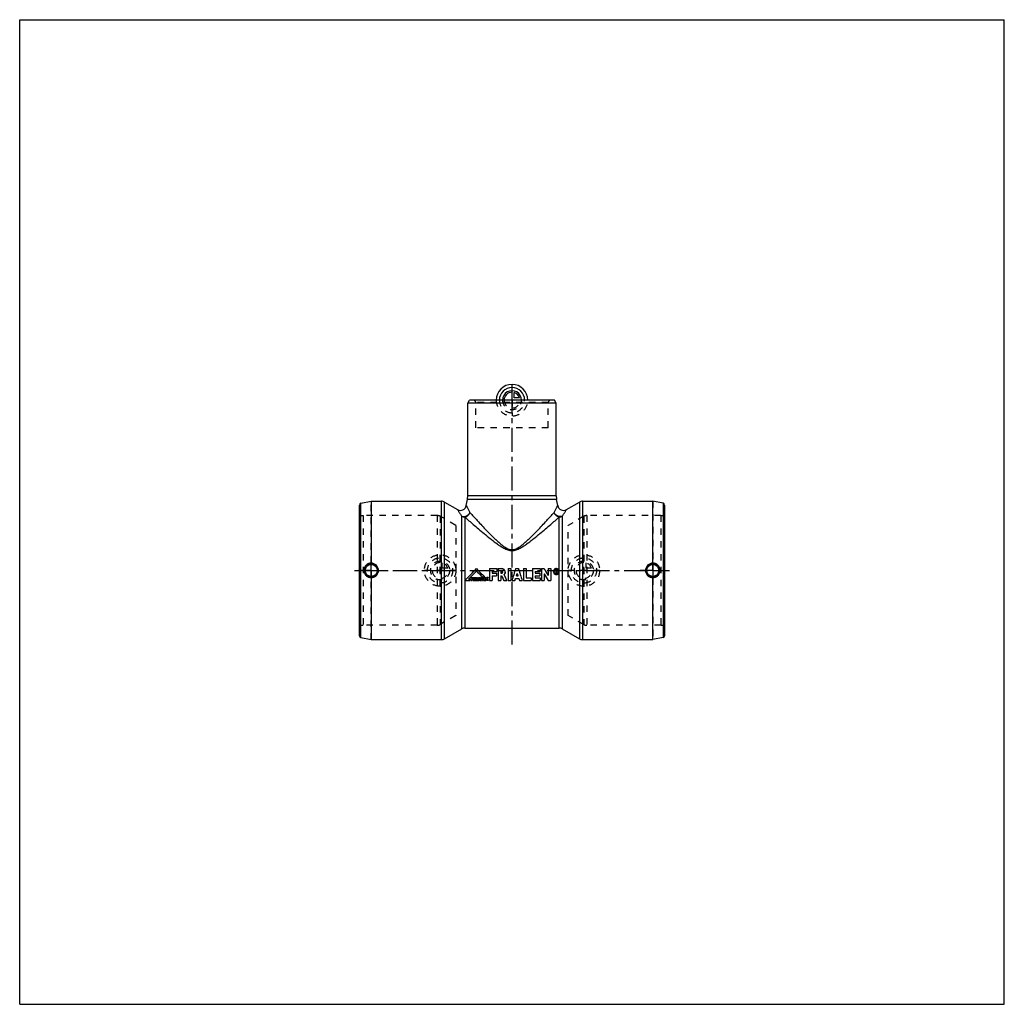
# Model space of a CAD drawing. Header units: millimetres. Extents: x 0 to 1000, y 0 to 1000.
import ezdxf

# ---------------------------------------------------------------- set-up
doc = ezdxf.new("R2010")
doc.units = ezdxf.units.MM
doc.header["$LTSCALE"] = 65.185185
doc.linetypes.add('CENTER', pattern=[0.6, 0.375, -0.075, 0.075, -0.075])
doc.linetypes.add('HIDDEN', pattern=[0.2, 0.1, -0.1])
doc.layers.get('0').update_dxf_attribs({"linetype": 'CONTINUOUS'})
for name, color, linetype in [('ACHSEN_S', 7, 'CONTINUOUS'), ('KOERPER', 7, 'CONTINUOUS'), ('KONST.EL_MIT_GEO', 7, 'CONTINUOUS'), ('KONSTR_EL', 7, 'CONTINUOUS'), ('KURVEN', 7, 'CONTINUOUS')]:
    doc.layers.add(name, color=color, linetype=linetype)

msp = doc.modelspace()

# ---------------------------------------------------------------- linework, layer by layer
at = {"color": 7, "linetype": 'Continuous'}
for p, q in [((0, 0), (0, 1000)), ((0, 1000), (1000, 1000)), ((1000, 0), (1000, 1000)), ((0, 0), (1000, 0))]:
    msp.add_line(p, q, dxfattribs=at)
at = {"layer": 'ACHSEN_S', "color": 40, "linetype": 'CENTER'}
for p, q in [((500, 365.4), (500, 625.2)), ((340, 440.6), (660, 440.6))]:
    msp.add_line(p, q, dxfattribs=at)
at = {"layer": 'KOERPER', "color": 7, "linetype": 'Continuous'}
for p, q in [((455, 610.6), (456.7, 613.6)), ((545, 610.6), (455, 610.6)), ((543.3, 613.6), (456.7, 613.6)), ((545, 610.6), (543.3, 613.6)), ((357, 510.9), (357, 448)), ((357, 510.9), (428.4, 510.9)), ((431.4, 510.1), (444.6, 502.4)), ((643, 448), (643, 510.9)), ((357, 433.2), (357, 370.4)), ((643, 370.4), (643, 433.2)), ((431.4, 371.2), (449, 381.3)), ((452, 382.1), (548, 382.1)), ((357, 370.4), (428.4, 370.4))]:
    msp.add_line(p, q, dxfattribs=at)
at = {"layer": 'KOERPER', "color": 8, "linetype": 'HIDDEN'}
for p, q in [((463.2, 585.6), (463.2, 611.1)), ((536.8, 585.6), (536.8, 611.1)), ((536.8, 585.6), (463.2, 585.6)), ((442.9, 486.4), (427, 495.6)), ((573, 495.6), (557.1, 486.4)), ((442.9, 486.4), (442.9, 394.8)), ((557.1, 394.8), (557.1, 486.4)), ((442.9, 394.8), (427, 385.7)), ((573, 385.7), (557.1, 394.8))]:
    msp.add_line(p, q, dxfattribs=at)
at = {"layer": 'KOERPER', "color": 40, "linetype": 'CENTER'}
for p, q in [((357, 440.6), (344.2, 440.6)), ((357, 440.6), (357, 448)), ((357, 440.6), (357, 433.2)), ((357, 440.6), (369.8, 440.6)), ((643, 440.6), (630.2, 440.6)), ((643, 440.6), (643, 448)), ((643, 440.6), (655.8, 440.6)), ((643, 440.6), (643, 433.2))]:
    msp.add_line(p, q, dxfattribs=at)
at = {"layer": 'KOERPER', "color": 7, "linetype": 'Continuous'}
for points, knots in [([(357, 448), (356, 448.1), (354.1, 447.7), (351.6, 446.1), (349.9, 443.6), (349.5, 441.6), (349.5, 440.6)], [0, 0, 0, 0, 0.24783, 0.49763, 0.74861, 1, 1, 1, 1]), ([(349.5, 440.6), (349.5, 439.6), (349.9, 437.7), (351.6, 435.2), (354.1, 433.6), (356, 433.2), (357, 433.2)], [0, 0, 0, 0, 0.25139, 0.50237, 0.75217, 1, 1, 1, 1]), ([(364.4, 440.6), (364.4, 441.6), (364, 443.5), (362.4, 446), (359.9, 447.7), (358, 448), (357, 448)], [0, 0, 0, 0, 0.25011, 0.5, 0.74988, 1, 1, 1, 1]), ([(357, 433.2), (358, 433.2), (359.9, 433.6), (362.4, 435.2), (364, 437.7), (364.4, 439.7), (364.4, 440.6)], [0, 0, 0, 0, 0.25011, 0.5, 0.74989, 1, 1, 1, 1]), ([(643, 448), (642, 448), (640.1, 447.7), (637.6, 446), (636, 443.5), (635.6, 441.6), (635.6, 440.6)], [0, 0, 0, 0, 0.2501, 0.49998, 0.74988, 1, 1, 1, 1]), ([(635.6, 440.6), (635.6, 439.7), (636, 437.7), (637.6, 435.2), (640.1, 433.6), (642, 433.2), (643, 433.2)], [0, 0, 0, 0, 0.25012, 0.50002, 0.7499, 1, 1, 1, 1]), ([(650.5, 440.6), (650.5, 441.6), (650.1, 443.6), (648.4, 446.1), (645.9, 447.7), (644, 448.1), (643, 448)], [0, 0, 0, 0, 0.2514, 0.50238, 0.75218, 1, 1, 1, 1]), ([(643, 433.2), (644, 433.2), (645.9, 433.6), (648.4, 435.2), (650.1, 437.7), (650.5, 439.6), (650.5, 440.6)], [0, 0, 0, 0, 0.24782, 0.49762, 0.7486, 1, 1, 1, 1])]:
    msp.add_open_spline(points, degree=3, knots=knots, dxfattribs=at)
at = {"layer": 'KONST.EL_MIT_GEO', "color": 7, "linetype": 'Continuous'}
for p, q in [((455, 516.4), (455, 610.6)), ((545, 516.4), (545, 610.6)), ((453.5, 506.6), (454.7, 512.8)), ((545.3, 512.8), (454.7, 512.8)), ((545, 516.4), (455, 516.4)), ((546.5, 506.6), (545.3, 512.8)), ((555.4, 502.4), (568.6, 510.1)), ((449, 440.6), (449, 495.7)), ((452, 494.9), (452, 382.1)), ((548, 382.1), (548, 494.9)), ((551, 495.7), (551, 381.3))]:
    msp.add_line(p, q, dxfattribs=at)
at = {"layer": 'KONST.EL_MIT_GEO', "color": 8, "linetype": 'HIDDEN'}
for p, q in [((539.3, 613.6), (460.7, 613.6)), ((536.8, 611.1), (463.2, 611.1))]:
    msp.add_line(p, q, dxfattribs=at)
for centre, radius, start, end in [((460.7, 611.1), 2.5, 0, 90), ((539.3, 611.1), 2.5, 90, 180), ((489.3, 438.8), 3.76, 359.9991, 0.7727), ((545, 439.5), 3.02, 359.9994, 1.1318)]:
    msp.add_arc(centre, radius, start, end, dxfattribs=at)
at = {"layer": 'KONST.EL_MIT_GEO', "color": 7, "linetype": 'Continuous'}
for centre, radius, start, end in [((435, 516.4), 20, 349.6611, 360), ((565, 516.4), 20, 180, 190.3389), ((447.6, 507.6), 6, 240, 349.6611), ((552.4, 507.6), 6, 190.3389, 300)]:
    msp.add_arc(centre, radius, start, end, dxfattribs=at)
for centre, major_axis, start_param, end_param in [((452, 440.6), (58.3, 58.3), -1.65806, -1.45147), ((476, 440.6), (58.3, -58.3), -1.69012, -1.54681)]:
    msp.add_ellipse(centre, major_axis=major_axis, ratio=0.08749, start_param=start_param, end_param=end_param, dxfattribs=at)
at = {"layer": 'KONST.EL_MIT_GEO', "color": 8, "linetype": 'HIDDEN'}
for centre, major_axis, start_param, end_param in [((500.1, 440.6), (18.8, 58.5), -1.72891, -1.52232), ((510.4, 440.6), (-18.8, 58.5), 1.52232, 1.72891)]:
    msp.add_ellipse(centre, major_axis=major_axis, ratio=0.05117, start_param=start_param, end_param=end_param, dxfattribs=at)
at = {"layer": 'KONST.EL_MIT_GEO', "color": 7, "linetype": 'Continuous'}
for points, knots in [([(444.6, 502.4), (444.6, 502.4), (444.6, 502.4), (444.6, 502.4), (444.7, 502.4), (444.7, 502.3), (444.7, 502.2), (444.8, 502.1), (444.9, 502), (445.1, 501.7), (445.3, 501.4), (445.6, 501), (445.9, 500.4), (446.5, 499.6), (447.2, 498.4), (448.1, 497.1), (448.7, 496.2), (449, 495.7)], [0, 0, 0, 0, 0.00109, 0.00436, 0.00981, 0.01742, 0.02719, 0.0391, 0.06927, 0.10774, 0.15431, 0.2087, 0.27065, 0.41599, 0.58774, 0.78327, 1, 1, 1, 1]), ([(453.5, 506.6), (453.5, 506.5), (453.5, 506.5), (453.5, 506.5), (453.6, 506.5), (453.6, 506.4), (453.7, 506.3), (453.8, 506), (454, 505.8), (454.1, 505.4), (454.3, 505), (454.7, 504.4), (455.1, 503.5), (455.8, 502.3), (456.5, 500.9), (457, 500), (457.2, 499.4)], [0, 0, 0, 0, 0.00111, 0.00444, 0.00997, 0.01771, 0.03973, 0.07034, 0.10932, 0.15641, 0.21132, 0.27371, 0.41959, 0.59115, 0.78553, 1, 1, 1, 1]), ([(542.8, 499.4), (543, 500), (543.5, 500.9), (544.2, 502.3), (544.9, 503.5), (545.3, 504.4), (545.7, 505), (545.9, 505.4), (546, 505.8), (546.2, 506), (546.3, 506.3), (546.4, 506.4), (546.4, 506.5), (546.5, 506.5), (546.5, 506.5), (546.5, 506.5), (546.5, 506.6)], [0, 0, 0, 0, 0.21445, 0.40883, 0.58038, 0.72626, 0.78867, 0.84358, 0.89068, 0.92966, 0.96026, 0.98229, 0.99002, 0.99556, 0.99889, 1, 1, 1, 1]), ([(551, 495.7), (551.3, 496.2), (551.9, 497.1), (552.8, 498.4), (553.5, 499.6), (554.1, 500.4), (554.4, 501), (554.7, 501.4), (554.9, 501.7), (555.1, 502), (555.2, 502.1), (555.3, 502.2), (555.3, 502.3), (555.3, 502.4), (555.4, 502.4), (555.4, 502.4), (555.4, 502.4), (555.4, 502.4)], [0, 0, 0, 0, 0.2167, 0.41223, 0.58398, 0.72933, 0.79128, 0.84569, 0.89225, 0.93073, 0.96089, 0.9728, 0.98258, 0.99019, 0.99563, 0.99891, 1, 1, 1, 1]), ([(449, 495.7), (449.7, 495.4), (451.4, 495.2), (453.4, 495.7), (454.9, 496.6), (455.7, 497.3), (456.3, 497.9), (456.7, 498.4), (457, 498.9), (457.2, 499.3), (457.2, 499.4)], [0, 0, 0, 0, 0.23614, 0.49029, 0.62076, 0.7504, 0.81435, 0.87732, 0.93949, 1, 1, 1, 1]), ([(449, 495.7), (449.4, 495.5), (450.4, 495.1), (451.4, 494.9), (452, 494.9)], [0, 0, 0, 0, 0.49775, 1, 1, 1, 1]), ([(452, 494.9), (452.5, 495), (453.7, 495.4), (455, 496.2), (455.9, 497.1), (456.4, 497.8), (456.9, 498.6), (457.1, 499.2), (457.2, 499.4)], [0, 0, 0, 0, 0.24393, 0.49528, 0.62245, 0.74944, 0.87551, 1, 1, 1, 1]), ([(452, 494.9), (454.8, 492.4), (459.5, 488.4), (466.1, 482.8), (471.8, 477.9), (476.9, 473.8), (481.2, 470.4), (484.5, 467.9), (488, 465.5), (491, 463.6), (493.6, 462.3), (495.7, 461.5), (497.8, 460.9), (500, 460.7), (502.2, 460.9), (504.3, 461.5), (506.4, 462.3), (509, 463.6), (512, 465.5), (515.5, 467.9), (518.8, 470.4), (523.1, 473.8), (528.2, 477.9), (533.9, 482.8), (540.5, 488.4), (545.2, 492.4), (548, 494.9)], [0, 0, 0, 0, 0.09608, 0.15482, 0.21828, 0.28525, 0.31977, 0.35486, 0.39047, 0.42655, 0.44476, 0.46309, 0.48151, 0.5, 0.51849, 0.53691, 0.55524, 0.57345, 0.60953, 0.64514, 0.68023, 0.71475, 0.78172, 0.84518, 0.90392, 1, 1, 1, 1]), ([(457.2, 499.4), (459.7, 496.7), (463.8, 492.3), (469.5, 486.2), (474.5, 480.9), (479, 476.4), (482.7, 472.7), (485.7, 470), (488.8, 467.3), (491.5, 465.1), (493.9, 463.6), (495.8, 462.7), (497.8, 462), (500, 461.7), (502.2, 462), (504.2, 462.7), (506.1, 463.6), (508.5, 465.1), (511.2, 467.3), (514.3, 470), (517.3, 472.7), (521, 476.4), (525.5, 480.9), (530.5, 486.2), (536.2, 492.3), (540.3, 496.7), (542.8, 499.4)], [0, 0, 0, 0, 0.09605, 0.15467, 0.21801, 0.2849, 0.31939, 0.35449, 0.39011, 0.42623, 0.44449, 0.46288, 0.4814, 0.5, 0.5186, 0.53712, 0.55551, 0.57377, 0.60989, 0.64551, 0.68061, 0.7151, 0.78199, 0.84533, 0.90395, 1, 1, 1, 1]), ([(551, 495.7), (550.3, 495.4), (548.6, 495.2), (546.6, 495.7), (545.1, 496.6), (544.3, 497.3), (543.7, 497.9), (543.3, 498.4), (543, 498.9), (542.8, 499.3), (542.8, 499.4)], [0, 0, 0, 0, 0.23614, 0.49029, 0.62076, 0.7504, 0.81435, 0.87732, 0.93949, 1, 1, 1, 1]), ([(548, 494.9), (547.5, 495), (546.3, 495.4), (545, 496.2), (544.1, 497.1), (543.6, 497.8), (543.1, 498.6), (542.9, 499.2), (542.8, 499.4)], [0, 0, 0, 0, 0.24393, 0.49528, 0.62245, 0.74944, 0.87551, 1, 1, 1, 1]), ([(548, 494.9), (548.6, 494.9), (549.6, 495.1), (550.6, 495.5), (551, 495.7)], [0, 0, 0, 0, 0.50225, 1, 1, 1, 1]), ([(493, 438.8), (493, 439.3), (492.8, 440.3), (492, 441.5), (490.8, 442.3), (489.8, 442.5), (489.4, 442.5)], [0, 0, 0, 0, 0.25002, 0.50008, 0.75006, 1, 1, 1, 1]), ([(548, 439.6), (548, 439.9), (547.9, 440.6), (547.4, 441.5), (546.6, 442.1), (545.6, 442.5), (544.6, 442.5), (543.6, 442.2), (542.8, 441.5), (542.4, 440.9), (542.3, 440.6)], [0, 0, 0, 0, 0.12502, 0.25005, 0.37505, 0.50003, 0.625, 0.74998, 0.87498, 1, 1, 1, 1])]:
    msp.add_open_spline(points, degree=3, knots=knots, dxfattribs=at)
at = {"layer": 'KONST.EL_MIT_GEO', "color": 8, "linetype": 'HIDDEN'}
for points, knots in [([(492, 436.2), (492.3, 436.5), (492.9, 437.3), (493, 438.3), (493, 438.8)], [0, 0, 0, 0, 0.49982, 1, 1, 1, 1]), ([(542.1, 439.5), (542.1, 439.1), (542.3, 438.3), (542.9, 437.4), (543.9, 436.7), (545.1, 436.5), (546.2, 436.7), (547.2, 437.4), (547.8, 438.3), (548, 439.1), (548, 439.5)], [0, 0, 0, 0, 0.12503, 0.24999, 0.37497, 0.5, 0.62503, 0.75001, 0.87497, 1, 1, 1, 1])]:
    msp.add_open_spline(points, degree=3, knots=knots, dxfattribs=at)
at = {"layer": 'KONSTR_EL', "color": 7, "linetype": 'Continuous'}
for p, q in [((346.6, 508.9), (357, 510.9)), ((428.4, 370.4), (428.4, 510.9)), ((431.4, 371.2), (431.4, 510.1)), ((568.6, 510.1), (568.6, 371.2)), ((571.6, 510.9), (643, 510.9)), ((571.6, 510.9), (571.6, 370.4)), ((653.4, 508.9), (643, 510.9)), ((345, 374.4), (345, 506.9)), ((346.6, 372.4), (346.6, 508.9)), ((653.4, 508.9), (653.4, 372.4)), ((655, 506.9), (655, 374.4)), ((449, 381.3), (449, 440.6)), ((464, 442.5), (464, 442.5)), ((477.3, 442.5), (484.5, 442.5)), ((477.3, 442.5), (484.5, 442.5)), ((477.3, 442.5), (477.3, 430.4)), ((484.5, 442.5), (484.5, 439.7)), ((485.9, 442.5), (489.4, 442.5)), ((485.9, 442.5), (489.4, 442.5)), ((485.9, 442.5), (485.9, 430.4)), ((489.4, 442.5), (489.4, 442.5)), ((496, 442.5), (498.8, 442.5)), ((496, 442.5), (498.8, 442.5)), ((496, 442.5), (496, 430.4)), ((498.8, 442.5), (498.8, 430.4)), ((504, 442.5), (506.5, 442.5)), ((504, 442.5), (506.5, 442.5)), ((504, 442.5), (504, 442.5)), ((506.5, 442.5), (506.5, 442.5)), ((511.8, 442.5), (514.5, 442.5)), ((511.8, 442.5), (514.5, 442.5)), ((511.8, 442.5), (511.8, 430.4)), ((514.5, 442.5), (514.5, 433.1)), ((520.9, 442.5), (528.5, 442.5)), ((520.9, 442.5), (528.5, 442.5)), ((520.9, 442.5), (520.9, 430.4)), ((528.5, 442.5), (528.5, 439.7)), ((529.9, 442.5), (532.6, 442.5)), ((529.9, 442.5), (532.6, 442.5)), ((529.9, 442.5), (529.9, 430.4)), ((532.6, 442.5), (532.6, 442.5)), ((536.9, 442.5), (539.6, 442.5)), ((536.9, 442.5), (539.6, 442.5)), ((536.9, 442.5), (536.9, 435.5)), ((539.6, 442.5), (539.6, 430.4)), ((544.4, 441.1), (545.1, 441.1)), ((544.4, 441.1), (545.1, 441.1)), ((544.4, 441.1), (544.4, 437.9)), ((544.8, 440.6), (545.1, 440.6)), ((544.8, 440.6), (544.8, 439.7)), ((545.1, 441.1), (545.1, 441.1)), ((545.3, 440.4), (545.3, 439.9)), ((545.7, 440.4), (545.7, 439.9)), ((452, 430.4), (457.3, 430.4)), ((455.9, 431.9), (457.3, 431.9)), ((455.9, 431.9), (457.3, 431.9)), ((457.3, 431.9), (457.3, 430.4)), ((458.2, 433.6), (460.3, 433.6)), ((458.2, 433.6), (460.3, 433.6)), ((458.2, 433.6), (458.2, 430.4)), ((458.2, 430.4), (459.4, 430.4)), ((459.4, 432.8), (460.3, 432.8)), ((459.4, 432.8), (459.4, 432.4)), ((459.4, 432.4), (460.2, 432.4)), ((459.4, 432.4), (460.2, 432.4)), ((459.4, 431.6), (460.2, 431.6)), ((459.4, 431.6), (459.4, 430.4)), ((460.2, 432.4), (460.2, 431.6)), ((460.3, 433.6), (460.3, 432.8)), ((460.6, 433.6), (462, 433.6)), ((460.6, 433.6), (462, 433.6)), ((460.6, 433.6), (460.6, 430.4)), ((460.6, 430.4), (461.8, 430.4)), ((461.8, 432.9), (461.9, 432.9)), ((461.8, 432.9), (461.8, 432.2)), ((461.8, 431.7), (461.8, 430.4)), ((462, 433.6), (462, 433.6)), ((462.3, 430.4), (463.6, 430.4)), ((463.9, 433.6), (465, 433.6)), ((463.9, 433.6), (465, 433.6)), ((463.9, 433.6), (463.9, 430.4)), ((463.9, 430.4), (465, 430.4)), ((465, 433.6), (465, 430.4)), ((465.3, 430.4), (466.4, 430.4)), ((466.2, 433.6), (467.5, 433.6)), ((466.2, 433.6), (467.5, 433.6)), ((466.2, 433.6), (466.2, 433.6)), ((466.5, 430.9), (467.2, 430.9)), ((466.6, 431.6), (467.1, 431.6)), ((466.6, 431.5), (467.1, 431.5)), ((467.3, 430.4), (468.4, 430.4)), ((467.5, 433.6), (467.5, 433.6)), ((468.4, 433.6), (470.9, 433.6)), ((468.4, 433.6), (470.9, 433.6)), ((468.4, 433.6), (468.4, 432.8)), ((468.4, 432.8), (469.1, 432.8)), ((469.1, 432.8), (469.1, 430.4)), ((469.1, 430.4), (470.2, 430.4)), ((469.9, 434.1), (472.3, 434.1)), ((470.2, 432.8), (470.9, 432.8)), ((470.2, 432.8), (470.2, 430.4)), ((470.9, 433.6), (470.9, 432.8)), ((471.2, 433.6), (473.3, 433.6)), ((471.2, 433.6), (473.3, 433.6)), ((471.2, 433.6), (471.2, 430.4)), ((471.2, 430.4), (473.3, 430.4)), ((472.4, 432.8), (473.3, 432.8)), ((472.4, 432.8), (472.4, 432.4)), ((472.4, 432.4), (473.2, 432.4)), ((472.4, 432.4), (473.2, 432.4)), ((472.4, 431.7), (473.2, 431.7)), ((472.4, 431.7), (472.4, 431.3)), ((472.4, 431.3), (473.3, 431.3)), ((472.4, 431.3), (473.3, 431.3)), ((473.2, 432.4), (473.2, 431.7)), ((473.3, 433.6), (473.3, 432.8)), ((473.3, 431.3), (473.3, 430.4)), ((475.2, 433.7), (475.2, 433.6)), ((475.5, 431.2), (475.5, 431.2)), ((475.9, 433.6), (475.9, 432.8)), ((475.9, 431.3), (475.9, 430.5)), ((477.3, 430.4), (480, 430.4)), ((480, 439.7), (484.5, 439.7)), ((480, 439.7), (480, 437.8)), ((480, 437.8), (484.1, 437.8)), ((480, 437.8), (484.1, 437.8)), ((480, 435.1), (484.1, 435.1)), ((480, 435.1), (480, 430.4)), ((484.1, 437.8), (484.1, 435.1)), ((485.9, 430.4), (488.6, 430.4)), ((488.6, 439.7), (489.4, 439.7)), ((488.6, 439.7), (488.6, 437.8)), ((488.6, 437.8), (489.4, 437.8)), ((488.6, 437.8), (489.4, 437.8)), ((488.6, 435.1), (489.5, 435.1)), ((488.6, 435.1), (488.6, 430.4)), ((489.4, 437.8), (489.4, 437.8)), ((491.7, 430.4), (494.7, 430.4)), ((496, 430.4), (498.8, 430.4)), ((500.1, 430.4), (503, 430.4)), ((503.6, 432.3), (507, 432.3)), ((504.5, 435.1), (506.1, 435.1)), ((504.5, 435.1), (506.1, 435.1)), ((507.6, 430.4), (510.4, 430.4)), ((511.8, 430.4), (519.5, 430.4)), ((514.5, 433.2), (519.5, 433.2)), ((514.5, 433.1), (519.5, 433.1)), ((519.5, 433.2), (519.5, 430.4)), ((520.9, 430.4), (528.5, 430.4)), ((523.6, 439.7), (528.5, 439.7)), ((523.6, 439.7), (523.6, 437.8)), ((523.6, 437.8), (528.1, 437.8)), ((523.6, 437.8), (528.1, 437.8)), ((523.6, 435.1), (528.1, 435.1)), ((523.6, 435.1), (523.6, 433.1)), ((523.6, 433.2), (528.5, 433.2)), ((523.6, 433.1), (528.5, 433.1)), ((528.1, 437.8), (528.1, 435.1)), ((528.5, 433.2), (528.5, 430.4)), ((529.9, 430.4), (532.6, 430.4)), ((532.6, 437.3), (532.6, 430.4)), ((536.9, 430.4), (539.6, 430.4)), ((542.1, 439.5), (542.1, 439.5)), ((542.8, 439.5), (542.8, 439.5)), ((544.4, 437.9), (544.8, 437.9)), ((544.8, 439.7), (545.1, 439.7)), ((544.8, 439.7), (545.1, 439.7)), ((544.8, 439.3), (545.1, 439.3)), ((544.8, 439.3), (544.8, 437.9)), ((545.1, 439.7), (545.1, 439.7)), ((545.4, 437.9), (545.8, 437.9)), ((551, 381.3), (568.6, 371.2)), ((346.6, 372.4), (357, 370.4)), ((571.6, 370.4), (643, 370.4)), ((653.4, 372.4), (643, 370.4))]:
    msp.add_line(p, q, dxfattribs=at)
at = {"layer": 'KONSTR_EL', "color": 8, "linetype": 'HIDDEN'}
for p, q in [((357, 370.4), (357, 510.9)), ((643, 510.9), (643, 370.4)), ((348.7, 496.4), (348.7, 384.9)), ((424, 496.4), (348.7, 496.4)), ((424, 496.4), (424, 384.9)), ((427, 495.6), (427, 385.7)), ((573, 495.6), (573, 385.7)), ((651.3, 496.4), (576, 496.4)), ((576, 496.4), (576, 384.9)), ((651.3, 496.4), (651.3, 384.9)), ((464, 440.1), (464, 440.1)), ((544.8, 440.7), (545.1, 440.7)), ((544.8, 440.7), (544.8, 440.6)), ((545.1, 440.7), (545.1, 440.6)), ((545.3, 440.4), (545.3, 440.4)), ((545.7, 440.4), (545.7, 440.4)), ((452, 430.5), (457.3, 430.5)), ((452, 430.5), (452, 430.4)), ((455.9, 431.9), (455.9, 431.9)), ((455.9, 431.9), (455.9, 431.9)), ((458.2, 430.5), (459.4, 430.5)), ((459.4, 432.8), (460.3, 432.8)), ((459.4, 432.8), (459.4, 432.8)), ((459.4, 431.6), (460.2, 431.6)), ((459.4, 431.6), (459.4, 431.6)), ((460.6, 430.5), (461.8, 430.5)), ((461.8, 432.9), (461.9, 432.9)), ((461.8, 432.9), (461.8, 432.9)), ((461.8, 431.7), (461.8, 431.7)), ((461.9, 432.9), (461.9, 432.9)), ((462.2, 432.9), (462.2, 432.8)), ((462.2, 432.3), (462.2, 432.3)), ((462.3, 432.6), (462.3, 432.6)), ((462.3, 430.5), (463.6, 430.5)), ((462.3, 430.5), (462.3, 430.4)), ((462.7, 431.9), (462.8, 431.8)), ((462.7, 431.9), (462.7, 431.8)), ((463.1, 433.3), (463.1, 433.3)), ((463.3, 432.2), (463.3, 432.1)), ((463.5, 432.6), (463.5, 432.6)), ((463.6, 430.5), (463.6, 430.4)), ((463.9, 430.5), (465, 430.5)), ((465.3, 430.5), (466.4, 430.5)), ((465.3, 430.5), (465.3, 430.4)), ((466.4, 430.5), (466.4, 430.4)), ((466.5, 430.9), (467.2, 430.9)), ((466.5, 430.9), (466.5, 430.9)), ((466.6, 431.6), (466.6, 431.5)), ((466.8, 432.7), (466.8, 432.7)), ((467.1, 431.6), (467.1, 431.5)), ((467.2, 430.9), (467.2, 430.9)), ((467.3, 430.5), (468.4, 430.5)), ((467.3, 430.5), (467.3, 430.4)), ((468.4, 432.8), (469.1, 432.8)), ((468.4, 430.5), (468.4, 430.4)), ((469.1, 432.8), (469.1, 432.8)), ((469.1, 430.5), (470.2, 430.5)), ((469.9, 434.1), (472.3, 434.1)), ((469.9, 434.1), (469.9, 434.1)), ((470.2, 432.8), (470.9, 432.8)), ((470.2, 432.8), (470.2, 432.8)), ((471.2, 430.5), (473.3, 430.5)), ((472.3, 434.1), (472.3, 434.1)), ((472.4, 432.8), (473.3, 432.8)), ((472.4, 432.8), (472.4, 432.8)), ((472.4, 431.7), (473.2, 431.7)), ((472.4, 431.7), (472.4, 431.7)), ((473.5, 432.1), (473.5, 432)), ((473.7, 431.3), (473.7, 431.3)), ((474, 433.2), (474, 433.2)), ((474.1, 430.8), (474.1, 430.8)), ((474.6, 430.5), (474.6, 430.5)), ((474.8, 432), (474.8, 432)), ((474.9, 432.7), (474.9, 432.7)), ((474.9, 431.4), (474.9, 431.4)), ((475.3, 430.4), (475.3, 430.4)), ((475.5, 432.9), (475.5, 432.9)), ((475.6, 433.6), (475.6, 433.6)), ((475.6, 430.4), (475.6, 430.4)), ((475.7, 432.9), (475.7, 432.9)), ((475.7, 431.2), (475.7, 431.2)), ((475.9, 433.6), (475.9, 433.6)), ((477.3, 430.5), (480, 430.5)), ((480, 439.7), (484.5, 439.7)), ((480, 439.7), (480, 439.7)), ((480, 435.1), (484.1, 435.1)), ((480, 435.1), (480, 435.1)), ((485.9, 430.5), (488.6, 430.5)), ((488.6, 439.7), (489.4, 439.7)), ((488.6, 439.7), (488.6, 439.7)), ((488.6, 435.1), (489.5, 435.1)), ((488.6, 435.1), (488.6, 435.1)), ((489.4, 439.7), (489.4, 439.7)), ((489.5, 435.1), (489.5, 435.1)), ((490.3, 438.8), (490.3, 438.7)), ((491.7, 430.5), (494.7, 430.5)), ((491.7, 430.5), (491.7, 430.4)), ((492, 436.2), (492, 436.2)), ((492, 436.2), (492, 436.2)), ((493, 438.8), (493, 438.7)), ((494.7, 430.5), (494.7, 430.4)), ((496, 430.5), (498.8, 430.5)), ((500.1, 430.5), (503, 430.5)), ((500.1, 430.5), (500.1, 430.4)), ((503, 430.5), (503, 430.4)), ((503.6, 432.4), (507, 432.4)), ((503.6, 432.4), (503.6, 432.3)), ((504.5, 435.1), (504.5, 435.1)), ((505.3, 437.5), (505.3, 437.5)), ((506.1, 435.1), (506.1, 435.1)), ((507, 432.4), (507, 432.3)), ((507.6, 430.5), (510.4, 430.5)), ((507.6, 430.5), (507.6, 430.4)), ((510.4, 430.5), (510.4, 430.4)), ((511.8, 430.5), (519.5, 430.5)), ((520.9, 430.5), (528.5, 430.5)), ((523.6, 439.7), (528.5, 439.7)), ((523.6, 439.7), (523.6, 439.7)), ((523.6, 435.1), (528.1, 435.1)), ((523.6, 435.1), (523.6, 435.1)), ((529.9, 430.5), (532.6, 430.5)), ((532.6, 437.3), (532.6, 437.3)), ((536.9, 430.5), (539.6, 430.5)), ((536.9, 430.5), (536.9, 430.4)), ((542.1, 439.5), (542.1, 439.5)), ((544.4, 437.9), (544.8, 437.9)), ((544.8, 439.3), (545.1, 439.3)), ((544.8, 439.3), (544.8, 439.3)), ((545.1, 439.3), (545.1, 439.3)), ((545.4, 437.9), (545.8, 437.9)), ((545.4, 437.9), (545.4, 437.9)), ((545.5, 439.4), (545.5, 439.4)), ((545.8, 437.9), (545.8, 437.9)), ((547.3, 439.5), (547.3, 439.5)), ((548, 439.5), (548, 439.5)), ((424, 384.9), (348.7, 384.9)), ((651.3, 384.9), (576, 384.9))]:
    msp.add_line(p, q, dxfattribs=at)
at = {"layer": 'KONSTR_EL', "color": 7, "linetype": 'Continuous'}
for centre, radius in [((357, 440.6), 7.05), ((357, 440.6), 6.05), ((643, 440.6), 7.05), ((643, 440.6), 6.05)]:
    msp.add_circle(centre, radius, dxfattribs=at)
for centre, radius, start, end in [((428.4, 504.9), 6, 60, 90), ((571.6, 504.9), 6, 90, 120), ((347, 506.9), 2, 101, 180), ((653, 506.9), 2, 0, 79), ((489.3, 438.7), 3.77, 0.0206, 29.8978), ((545.1, 439.5), 2.32, 150.7616, 179.611), ((545, 440.4), 0.703, 0.0518, 18.0016), ((545, 439.5), 2.32, 0.0037, 29.2367), ((475.2, 430.6), 3.04, 75.9954, 82.5569), ((475.2, 430.6), 3.04, 75.9952, 82.5568), ((475.4, 431.5), 1.38, 68.066, 77.5925), ((452, 376.1), 6, 90, 120), ((548, 376.1), 6, 60, 90), ((347, 374.4), 2, 180, 259), ((428.4, 376.4), 6, 270, 300), ((571.6, 376.4), 6, 240, 270), ((653, 374.4), 2, 281, 360)]:
    msp.add_arc(centre, radius, start, end, dxfattribs=at)
at = {"layer": 'KONSTR_EL', "color": 8, "linetype": 'HIDDEN'}
for centre, radius, start, end in [((348.7, 506.4), 10, 248.0484, 270), ((424, 490.4), 6, 60, 90), ((576, 490.4), 6, 90, 120), ((651.3, 506.4), 10, 270, 291.9516), ((545.1, 439.5), 2.32, 151.2613, 179.9965), ((545, 440.4), 0.698, 0.0072, 5.0527), ((461.6, 432.6), 0.65, 358.4788, 0.0111), ((476.6, 432), 1.8, 179.9758, 182.0506), ((475.4, 431.5), 1.38, 68.0658, 77.5923), ((489.3, 438.8), 0.983, 358.978, 0.0001), ((545.1, 439.5), 2.31, 180, 180.4363), ((545, 440), 0.231, 355.6335, 359.9935), ((545, 439.5), 2.32, 359.5689, 0.0026), ((348.7, 374.9), 10, 90, 111.9516), ((424, 390.9), 6, 270, 300), ((576, 390.9), 6, 240, 270), ((651.3, 374.9), 10, 68.0484, 90)]:
    msp.add_arc(centre, radius, start, end, dxfattribs=at)
at = {"layer": 'KONSTR_EL', "color": 7, "linetype": 'Continuous'}
for centre, major_axis, ratio, start_param, end_param in [((452, 440.6), (58.4, 58.4), 0.08749, -1.65806, -1.45183), ((454.4, 440.6), (58.4, 58.4), 0.08749, -1.63256, -1.49297), ((476, 440.6), (58.4, -58.4), 0.08749, 4.59342, 4.73648), ((473.6, 440.6), (58.4, -58.4), 0.08749, -1.64862, -1.54671), ((500.1, 440.6), (18.8, 58.6), 0.05117, 4.55427, 4.76051), ((510.4, 440.6), (-18.8, 58.6), 0.05117, 1.52267, 1.72891), ((540.1, 440.6), (-36.3, 58.5), 0.07852, 7.77358, 7.89221), ((462.3, 440.6), (-25, 58.6), 0.06337, -4.58581, -4.56488), ((463.6, 440.6), (-34.4, 58.5), 0.07652, -4.60669, -4.58272), ((465.3, 440.6), (16.8, 58.6), 0.04656, -1.732, -1.67789), ((466.4, 440.6), (11, 58.6), 0.03201, -1.73931, -1.73134), ((466.4, 440.6), (11.3, 58.6), 0.03277, -1.72011, -1.70006), ((467.3, 440.6), (-11.6, 58.6), 0.03352, -4.58343, -4.56338), ((467.3, 440.6), (-11, 58.6), 0.03201, -4.55184, -4.54388), ((468.4, 440.6), (-16.7, 58.6), 0.04644, -4.60522, -4.55111), ((491.7, 440.6), (-27, 58.6), 0.06681, -4.64798, -4.56869), ((494.7, 440.6), (-27, 58.6), 0.06681, -4.66728, -4.56869), ((503, 440.6), (18.8, 58.6), 0.05117, -1.72891, -1.69606), ((503, 440.6), (18.8, 58.6), 0.05117, -1.64962, -1.60791), ((507.6, 440.6), (-18.8, 58.6), 0.05117, -4.67528, -4.63356), ((507.6, 440.6), (-18.8, 58.6), 0.05117, -4.58712, -4.55427), ((536.9, 440.6), (-36.3, 58.5), 0.07852, -4.70411, -4.58655), ((547, 440.6), (-12.8, 58.6), 0.03674, -4.69715, -4.67374), ((547.5, 440.6), (-12.8, 58.6), 0.03674, -4.6998, -4.67374)]:
    msp.add_ellipse(centre, major_axis=major_axis, ratio=ratio, start_param=start_param, end_param=end_param, dxfattribs=at)
at = {"layer": 'KONSTR_EL', "color": 8, "linetype": 'HIDDEN'}
for centre, major_axis, ratio, start_param, end_param in [((454.4, 440.6), (58.3, 58.3), 0.08749, -1.63252, -1.49269), ((473.6, 440.6), (58.3, -58.3), 0.08749, -1.64891, -1.54681), ((540.1, 440.6), (-36.3, 58.4), 0.07852, 1.49004, 1.60888), ((462.3, 440.6), (-24.9, 58.5), 0.06337, -4.58584, -4.56488), ((463.6, 440.6), (-34.3, 58.4), 0.07652, -4.60651, -4.58272), ((465.3, 440.6), (16.7, 58.5), 0.04656, -1.732, -1.67779), ((466.4, 440.6), (11, 58.5), 0.03201, -1.73931, -1.73133), ((466.4, 440.6), (11.3, 58.5), 0.03277, -1.72008, -1.7), ((467.3, 440.6), (-11.6, 58.5), 0.03352, -4.5835, -4.56341), ((467.3, 440.6), (-11, 58.5), 0.03201, -4.55186, -4.54388), ((468.4, 440.6), (-16.7, 58.5), 0.04644, -4.60531, -4.55111), ((491.7, 440.6), (-27, 58.5), 0.06681, -4.64812, -4.56869), ((494.7, 440.6), (-27, 58.5), 0.06681, -4.6672, -4.56869), ((503, 440.6), (18.8, 58.5), 0.05117, -1.72891, -1.69601), ((503, 440.6), (18.8, 58.5), 0.05117, -1.64949, -1.6077), ((507.6, 440.6), (-18.8, 58.5), 0.05117, -4.67549, -4.6337), ((507.6, 440.6), (-18.8, 58.5), 0.05117, -4.58718, -4.55427), ((536.9, 440.6), (-36.3, 58.4), 0.07852, -4.70431, -4.58655), ((547, 440.6), (-12.8, 58.5), 0.03674, -4.69741, -4.67396), ((547.5, 440.6), (-12.8, 58.5), 0.03674, 1.58312, 1.60923)]:
    msp.add_ellipse(centre, major_axis=major_axis, ratio=ratio, start_param=start_param, end_param=end_param, dxfattribs=at)
at = {"layer": 'KONSTR_EL', "color": 7, "linetype": 'Continuous'}
for points, knots in [([(489.4, 442.5), (489.7, 442.5), (490.3, 442.4), (491.2, 442), (492, 441.4), (492.4, 440.9), (492.5, 440.6)], [0, 0, 0, 0, 0.24999, 0.49997, 0.74996, 1, 1, 1, 1]), ([(542.3, 440.6), (542.4, 440.9), (542.7, 441.4), (543.4, 442), (544.2, 442.4), (545.1, 442.5), (545.9, 442.4), (546.7, 442), (547.4, 441.4), (547.7, 440.9), (547.8, 440.6)], [0, 0, 0, 0, 0.12502, 0.25002, 0.37501, 0.5, 0.62499, 0.74998, 0.87498, 1, 1, 1, 1]), ([(547, 440.6), (546.8, 441), (546.3, 441.6), (545.1, 441.9), (543.9, 441.6), (543.3, 441), (543.1, 440.6)], [0, 0, 0, 0, 0.25007, 0.5, 0.74993, 1, 1, 1, 1]), ([(545.7, 440.5), (545.7, 440.7), (545.6, 441), (545.2, 441.1), (545.1, 441.1)], [0, 0, 0, 0, 0.50038, 1, 1, 1, 1]), ([(545.1, 441.1), (545.2, 441.1), (545.5, 441), (545.7, 440.8), (545.7, 440.6)], [0, 0, 0, 0, 0.49979, 1, 1, 1, 1]), ([(545.3, 440.4), (545.3, 440.5), (545.2, 440.5), (545.2, 440.6), (545.1, 440.6)], [0, 0, 0, 0, 0.50017, 1, 1, 1, 1]), ([(461.8, 432.2), (461.9, 432.2), (462, 432.2), (462.1, 432.3), (462.2, 432.3)], [0, 0, 0, 0, 0.74957, 1, 1, 1, 1]), ([(462.2, 432.8), (462.1, 432.9), (462.1, 432.9), (461.9, 432.9), (461.9, 432.9)], [0, 0, 0, 0, 0.25102, 1, 1, 1, 1]), ([(462, 433.6), (462.3, 433.6), (462.6, 433.6), (463, 433.4), (463.1, 433.3)], [0, 0, 0, 0, 0.7494, 1, 1, 1, 1]), ([(462, 433.6), (462.3, 433.6), (462.6, 433.5), (463, 433.4), (463.1, 433.3)], [0, 0, 0, 0, 0.7494, 1, 1, 1, 1]), ([(462.3, 432.6), (462.3, 432.6), (462.3, 432.7), (462.2, 432.8), (462.2, 432.8)], [0, 0, 0, 0, 0.50071, 1, 1, 1, 1]), ([(462.2, 432.3), (462.2, 432.3), (462.3, 432.4), (462.3, 432.5), (462.3, 432.6)], [0, 0, 0, 0, 0.49889, 1, 1, 1, 1]), ([(463.1, 433.3), (463.2, 433.2), (463.4, 433), (463.5, 432.8), (463.5, 432.6)], [0, 0, 0, 0, 0.50144, 1, 1, 1, 1]), ([(463.5, 432.6), (463.5, 432.5), (463.4, 432.4), (463.3, 432.2), (463.3, 432.1)], [0, 0, 0, 0, 0.4997, 1, 1, 1, 1]), ([(473.5, 432), (473.5, 432.2), (473.6, 432.7), (473.9, 433), (474, 433.2)], [0, 0, 0, 0, 0.4996, 1, 1, 1, 1]), ([(474.1, 430.8), (474, 430.8), (473.9, 431), (473.7, 431.2), (473.7, 431.3)], [0, 0, 0, 0, 0.50082, 1, 1, 1, 1]), ([(474, 433.2), (474.2, 433.4), (474.6, 433.6), (475, 433.7), (475.2, 433.7)], [0, 0, 0, 0, 0.49901, 1, 1, 1, 1]), ([(474, 433.2), (474.2, 433.3), (474.6, 433.6), (475, 433.6), (475.2, 433.6)], [0, 0, 0, 0, 0.49901, 1, 1, 1, 1]), ([(475.3, 430.4), (475.2, 430.4), (475, 430.4), (474.8, 430.4), (474.6, 430.5)], [0, 0, 0, 0, 0.25615, 1, 1, 1, 1]), ([(474.9, 432.7), (474.9, 432.6), (474.8, 432.4), (474.8, 432.2), (474.8, 432)], [0, 0, 0, 0, 0.25165, 1, 1, 1, 1]), ([(474.8, 432), (474.8, 431.9), (474.8, 431.6), (474.9, 431.4), (474.9, 431.4)], [0, 0, 0, 0, 0.74844, 1, 1, 1, 1]), ([(475.5, 432.9), (475.4, 432.9), (475.2, 432.9), (475, 432.7), (474.9, 432.7)], [0, 0, 0, 0, 0.50187, 1, 1, 1, 1]), ([(474.9, 431.4), (475, 431.3), (475.2, 431.2), (475.4, 431.2), (475.5, 431.2)], [0, 0, 0, 0, 0.49814, 1, 1, 1, 1]), ([(474.9, 431.4), (475, 431.3), (475.2, 431.2), (475.4, 431.2), (475.5, 431.2)], [0, 0, 0, 0, 0.49814, 1, 1, 1, 1]), ([(475.6, 430.4), (475.5, 430.4), (475.4, 430.4), (475.3, 430.4), (475.3, 430.4)], [0, 0, 0, 0, 0.25425, 1, 1, 1, 1]), ([(475.9, 430.5), (475.9, 430.5), (475.8, 430.5), (475.7, 430.4), (475.6, 430.4)], [0, 0, 0, 0, 0.25872, 1, 1, 1, 1]), ([(490.3, 438.7), (490.3, 438.9), (490.3, 439.1), (490.1, 439.5), (489.7, 439.7), (489.5, 439.7), (489.4, 439.7)], [0, 0, 0, 0, 0.24998, 0.5, 0.75, 1, 1, 1, 1]), ([(489.4, 437.8), (489.5, 437.8), (489.7, 437.8), (490, 438.1), (490.3, 438.4), (490.3, 438.6), (490.3, 438.7)], [0, 0, 0, 0, 0.25006, 0.50005, 0.75002, 1, 1, 1, 1]), ([(489.4, 437.8), (489.5, 437.8), (489.7, 437.8), (490.1, 438), (490.3, 438.4), (490.3, 438.6), (490.3, 438.7)], [0, 0, 0, 0, 0.25006, 0.50005, 0.75002, 1, 1, 1, 1]), ([(493, 438.7), (493, 438.3), (492.9, 437.3), (492.3, 436.5), (492, 436.2)], [0, 0, 0, 0, 0.50018, 1, 1, 1, 1]), ([(542.1, 439.5), (542.1, 439.1), (542.3, 438.3), (542.9, 437.3), (543.9, 436.7), (545.1, 436.4), (546.2, 436.7), (547.2, 437.3), (547.8, 438.3), (548, 439.1), (548, 439.5)], [0, 0, 0, 0, 0.12503, 0.24999, 0.37497, 0.5, 0.62503, 0.75001, 0.87497, 1, 1, 1, 1]), ([(547.3, 439.5), (547.3, 439.2), (547.2, 438.6), (546.7, 437.8), (545.9, 437.3), (545.1, 437.1), (544.2, 437.3), (543.4, 437.8), (542.9, 438.6), (542.8, 439.2), (542.8, 439.5)], [0, 0, 0, 0, 0.12502, 0.25, 0.37498, 0.5, 0.62502, 0.75, 0.87498, 1, 1, 1, 1]), ([(547.3, 439.5), (547.3, 439.2), (547.2, 438.6), (546.7, 437.8), (545.9, 437.3), (545.1, 437.2), (544.2, 437.3), (543.4, 437.8), (542.9, 438.6), (542.8, 439.2), (542.8, 439.5)], [0, 0, 0, 0, 0.12502, 0.25, 0.37498, 0.5, 0.62502, 0.75, 0.87498, 1, 1, 1, 1]), ([(545.1, 439.7), (545.1, 439.7), (545.2, 439.8), (545.3, 439.9), (545.3, 439.9)], [0, 0, 0, 0, 0.4997, 1, 1, 1, 1]), ([(545.1, 439.7), (545.1, 439.7), (545.2, 439.8), (545.3, 439.9), (545.3, 439.9)], [0, 0, 0, 0, 0.49968, 1, 1, 1, 1]), ([(545.7, 439.9), (545.7, 439.8), (545.7, 439.6), (545.6, 439.5), (545.5, 439.4)], [0, 0, 0, 0, 0.50005, 1, 1, 1, 1])]:
    msp.add_open_spline(points, degree=3, knots=knots, dxfattribs=at)
at = {"layer": 'KONSTR_EL', "color": 8, "linetype": 'HIDDEN'}
for points in [[(542.1, 439.5), (542.1, 439.9), (542.2, 440.3), (542.3, 440.6)], [(463.3, 432.2), (463.1, 432), (462.9, 431.9), (462.7, 431.9)], [(473.7, 431.3), (473.6, 431.5), (473.5, 431.8), (473.5, 432.1)], [(474.6, 430.5), (474.5, 430.6), (474.3, 430.7), (474.1, 430.8)], [(475.7, 432.9), (475.6, 432.9), (475.6, 432.9), (475.5, 432.9)]]:
    msp.add_open_spline(points, degree=3, dxfattribs=at)
at = {"layer": 'KONSTR_EL', "color": 7, "linetype": 'Continuous'}
for points in [[(542.1, 439.5), (542.1, 439.9), (542.2, 440.3), (542.3, 440.6)], [(545.1, 440.6), (545.1, 440.6), (545.1, 440.6), (545.1, 440.6)], [(548, 439.5), (548, 439.9), (547.9, 440.3), (547.8, 440.6)], [(461.8, 432.2), (461.8, 432.2), (461.9, 432.2), (461.9, 432.2)], [(461.9, 432.2), (462, 432.2), (462.1, 432.2), (462.2, 432.3)], [(463.3, 432.1), (463.1, 432), (462.9, 431.9), (462.7, 431.8)], [(473.7, 431.3), (473.6, 431.5), (473.5, 431.8), (473.5, 432)], [(474.6, 430.5), (474.5, 430.5), (474.3, 430.6), (474.1, 430.8)], [(475.2, 433.7), (475.3, 433.7), (475.5, 433.7), (475.6, 433.6)], [(475.2, 433.6), (475.3, 433.6), (475.5, 433.6), (475.6, 433.6)], [(475.7, 432.9), (475.6, 432.9), (475.6, 432.9), (475.5, 432.9)], [(475.5, 431.2), (475.5, 431.2), (475.6, 431.2), (475.7, 431.2)], [(475.5, 431.2), (475.5, 431.2), (475.6, 431.2), (475.7, 431.2)], [(475.7, 431.2), (475.8, 431.2), (475.8, 431.3), (475.9, 431.3)], [(475.7, 431.2), (475.8, 431.2), (475.8, 431.2), (475.9, 431.3)]]:
    msp.add_open_spline(points, degree=3, dxfattribs=at)
at = {"layer": 'KONSTR_EL', "color": 8, "linetype": 'HIDDEN'}
for points, knots in [([(543.1, 440.6), (543.2, 440.8), (543.5, 441.2), (544.1, 441.7), (544.9, 441.8), (545.6, 441.8), (546.3, 441.5), (546.9, 440.9), (547.2, 440.3), (547.3, 439.8), (547.3, 439.5)], [0, 0, 0, 0, 0.12502, 0.25001, 0.37499, 0.49997, 0.62496, 0.74996, 0.87499, 1, 1, 1, 1]), ([(545.1, 440.7), (545.1, 440.7), (545.2, 440.6), (545.3, 440.5), (545.3, 440.4)], [0, 0, 0, 0, 0.49962, 1, 1, 1, 1]), ([(462.2, 432.9), (462.1, 432.9), (462.1, 432.9), (461.9, 432.9), (461.9, 432.9)], [0, 0, 0, 0, 0.25102, 1, 1, 1, 1]), ([(462.3, 432.6), (462.3, 432.6), (462.3, 432.7), (462.2, 432.8), (462.2, 432.9)], [0, 0, 0, 0, 0.50071, 1, 1, 1, 1]), ([(462.2, 432.3), (462.2, 432.3), (462.3, 432.4), (462.3, 432.5), (462.3, 432.6)], [0, 0, 0, 0, 0.49919, 1, 1, 1, 1]), ([(463.1, 433.3), (463.2, 433.3), (463.4, 433.1), (463.5, 432.8), (463.5, 432.6)], [0, 0, 0, 0, 0.50144, 1, 1, 1, 1]), ([(463.5, 432.6), (463.5, 432.5), (463.4, 432.4), (463.3, 432.2), (463.3, 432.2)], [0, 0, 0, 0, 0.4997, 1, 1, 1, 1]), ([(473.5, 432.1), (473.5, 432.3), (473.6, 432.7), (473.9, 433.1), (474, 433.2)], [0, 0, 0, 0, 0.4996, 1, 1, 1, 1]), ([(474.1, 430.8), (474, 430.8), (473.9, 431), (473.7, 431.2), (473.7, 431.3)], [0, 0, 0, 0, 0.50082, 1, 1, 1, 1]), ([(475.3, 430.4), (475.2, 430.4), (475, 430.4), (474.8, 430.5), (474.6, 430.5)], [0, 0, 0, 0, 0.25615, 1, 1, 1, 1]), ([(474.9, 432.7), (474.9, 432.6), (474.8, 432.4), (474.8, 432.2), (474.8, 432)], [0, 0, 0, 0, 0.25165, 1, 1, 1, 1]), ([(474.8, 432), (474.8, 431.8), (474.8, 431.6), (474.9, 431.5), (474.9, 431.4)], [0, 0, 0, 0, 0.74844, 1, 1, 1, 1]), ([(475.5, 432.9), (475.4, 432.9), (475.2, 432.9), (475, 432.8), (474.9, 432.7)], [0, 0, 0, 0, 0.50187, 1, 1, 1, 1]), ([(475.6, 430.4), (475.5, 430.4), (475.4, 430.4), (475.3, 430.4), (475.3, 430.4)], [0, 0, 0, 0, 0.25425, 1, 1, 1, 1]), ([(475.9, 430.5), (475.9, 430.5), (475.8, 430.5), (475.7, 430.4), (475.6, 430.4)], [0, 0, 0, 0, 0.25872, 1, 1, 1, 1]), ([(490.3, 438.8), (490.3, 438.9), (490.3, 439.1), (490.1, 439.5), (489.7, 439.7), (489.5, 439.7), (489.4, 439.7)], [0, 0, 0, 0, 0.24998, 0.5, 0.75, 1, 1, 1, 1]), ([(545.7, 440), (545.7, 439.9), (545.7, 439.7), (545.6, 439.5), (545.5, 439.4)], [0, 0, 0, 0, 0.50005, 1, 1, 1, 1])]:
    msp.add_open_spline(points, degree=3, knots=knots, dxfattribs=at)
at = {"layer": 'KURVEN', "color": 40, "linetype": 'Continuous'}
for p, q in [((500, 613.6), (500, 629.6)), ((502.2, 615.8), (502.2, 621.3)), ((507.7, 615.8), (502.2, 615.8))]:
    msp.add_line(p, q, dxfattribs=at)
at = {"layer": 'KURVEN', "color": 8, "linetype": 'HIDDEN'}
for p, q in [((516, 613.6), (484, 613.6)), ((500, 613.6), (500, 597.6)), ((427, 424.6), (427, 456.6)), ((573, 424.6), (573, 456.6)), ((443, 440.6), (411, 440.6)), ((429.2, 442.8), (429.2, 448.3)), ((434.7, 442.8), (429.2, 442.8)), ((589, 440.6), (557, 440.6)), ((575.2, 442.8), (575.2, 448.3)), ((580.7, 442.8), (575.2, 442.8))]:
    msp.add_line(p, q, dxfattribs=at)
for centre, radius in [((427, 440.6), 16), ((427, 440.6), 12.8), ((427, 440.6), 9.6), ((573, 440.6), 16), ((573, 440.6), 12.8), ((573, 440.6), 9.6)]:
    msp.add_circle(centre, radius, dxfattribs=at)
at = {"layer": 'KURVEN', "color": 40, "linetype": 'Continuous'}
for radius, start, end in [(16, 0, 180), (12.8, 0, 180), (9.6, 0, 180.0001), (8, 90, 180.0001), (8, 15.962, 74.038)]:
    msp.add_arc((500, 613.6), radius, start, end, dxfattribs=at)
at = {"layer": 'KURVEN', "color": 8, "linetype": 'HIDDEN'}
for centre, radius, start, end in [((500, 613.6), 16, 180, 360), ((500, 613.6), 12.8, 180, 360), ((500, 613.6), 9.6, 180.0001, 360), ((500, 613.6), 8, 180.0001, 360), ((427, 440.6), 8, 90, 360), ((427, 440.6), 8, 15.962, 74.038), ((573, 440.6), 8, 90, 360), ((573, 440.6), 8, 15.962, 74.038)]:
    msp.add_arc(centre, radius, start, end, dxfattribs=at)

doc.saveas('drawing.dxf')
